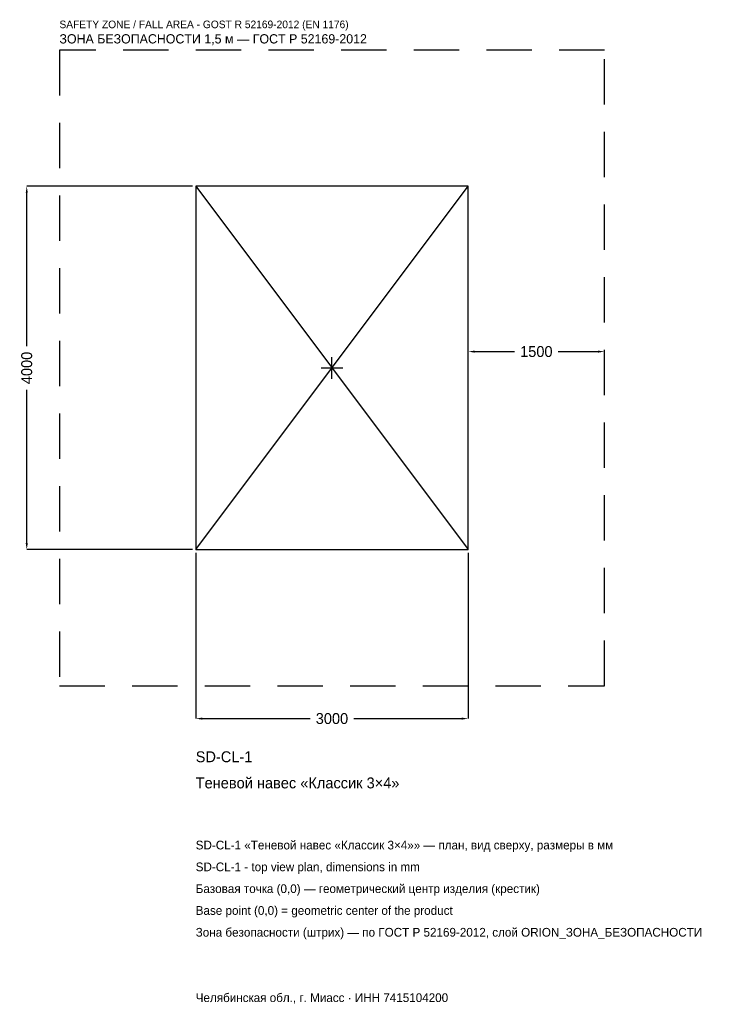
# Model space of a CAD drawing. Header units: metres. Extents: x -3438 to 4154, y -7005 to 3834.
import ezdxf

# ---------------------------------------------------------------- set-up
doc = ezdxf.new("R2010")
doc.units = ezdxf.units.M
doc.linetypes.add('DASHED', pattern=[800, 500, -300])
for name, color, linetype in [('ORION_ДАННЫЕ', 3, 'Continuous'), ('ORION_ЗОНА_БЕЗОПАСНОСТИ', 1, 'Continuous'), ('ORION_КОНТУР', 7, 'Continuous'), ('ORION_РАЗМЕРЫ', 8, 'Continuous')]:
    doc.layers.add(name, color=color, linetype=linetype)
doc.dimstyles.new('ORION', dxfattribs={"dimtxt": 120, "dimasz": 72, "dimexe": 1.25, "dimexo": 36, "dimtad": 1, "dimdec": 0, "dimcen": 2.5, "dimazin": 3, "dimtfac": 1, "dimtmove": 0, "dimatfit": 3, "dimarcsym": 0})

# ---------------------------------------------------------------- blocks, each defined once
blk = doc.blocks.new('_CLOSEDFILLED')
at = {"color": 0, "linetype": 'BYBLOCK'}
blk.add_solid([(-1, 0.16), (0, 0), (-1, -0.16)], dxfattribs=at)
blk = doc.blocks.new('*D1')
for p, q in [((-1500, -2036), (-1500, -3860)), ((1500, -2036), (1500, -3860)), ((-1428, -3860), (-240, -3860)), ((240, -3860), (1428, -3860))]:
    blk.add_line(p, q)
at = {"layer": 'Defpoints'}
for p in [(-1500, -2000), (1500, -2000), (-1500, -3860)]:
    blk.add_point(p, dxfattribs=at)
at = {"layer": 'ORION_РАЗМЕРЫ', "xscale": 72, "yscale": 72, "rotation": 180}
blk.add_blockref('_CLOSEDFILLED', (-1500, -3860), dxfattribs=at)
at = {"layer": 'ORION_РАЗМЕРЫ', "xscale": 72, "yscale": 72}
blk.add_blockref('_CLOSEDFILLED', (1500, -3860), dxfattribs=at)
at = {"layer": 'ORION_РАЗМЕРЫ', "insert": (0, -3860), "char_height": 120, "attachment_point": 5}
blk.add_mtext('3000', dxfattribs=at)
blk = doc.blocks.new('*D2')
for p, q in [((-1536, 2000), (-3360, 2000)), ((-3360, 240), (-3360, 1928)), ((-3360, -1928), (-3360, -240)), ((-1536, -2000), (-3360, -2000))]:
    blk.add_line(p, q)
at = {"layer": 'Defpoints'}
for p in [(-1500, 2000), (-3360, -2000), (-1500, -2000)]:
    blk.add_point(p, dxfattribs=at)
at = {"layer": 'ORION_РАЗМЕРЫ', "xscale": 72, "yscale": 72}
for p, rotation in [((-3360, 2000), 90), ((-3360, -2000), 270)]:
    blk.add_blockref('_CLOSEDFILLED', p, dxfattribs=dict(at, rotation=rotation))
at = {"layer": 'ORION_РАЗМЕРЫ', "insert": (-3360, 0), "char_height": 120, "attachment_point": 5, "rotation": 90}
blk.add_mtext('4000', dxfattribs=at)
blk = doc.blocks.new('*D3')
for p, q in [((1500, 36), (1500, 180)), ((1572, 180), (2010, 180)), ((2490, 180), (2928, 180)), ((3000, 36), (3000, 180))]:
    blk.add_line(p, q)
at = {"layer": 'Defpoints'}
for p in [(1500, 180), (1500, 0), (3000, 0)]:
    blk.add_point(p, dxfattribs=at)
at = {"layer": 'ORION_РАЗМЕРЫ', "xscale": 72, "yscale": 72, "rotation": 180}
blk.add_blockref('_CLOSEDFILLED', (1500, 180), dxfattribs=at)
at = {"layer": 'ORION_РАЗМЕРЫ', "xscale": 72, "yscale": 72}
blk.add_blockref('_CLOSEDFILLED', (3000, 180), dxfattribs=at)
at = {"layer": 'ORION_РАЗМЕРЫ', "insert": (2250, 180), "char_height": 120, "attachment_point": 5}
blk.add_mtext('1500', dxfattribs=at)
blk = doc.blocks.new('ОРИОН SD-CL-1 Теневой навес Классик 3×4')
at = {"layer": 'ORION_ЗОНА_БЕЗОПАСНОСТИ', "linetype": 'DASHED'}
blk.add_lwpolyline([(-3000, -3500), (3000, -3500), (3000, 3500), (-3000, 3500)], close=True, dxfattribs=at)
at = {"layer": 'ORION_КОНТУР'}
for p, q in [((-1500, -2000), (1500, 2000)), ((-1500, 2000), (1500, -2000))]:
    blk.add_line(p, q, dxfattribs=at)
blk.add_lwpolyline([(-1500, -2000), (1500, -2000), (1500, 2000), (-1500, 2000)], close=True, dxfattribs=at)
at = {"layer": 'ORION_РАЗМЕРЫ'}
for p, q in [((0, -120), (0, 120)), ((-120, 0), (120, 0))]:
    blk.add_line(p, q, dxfattribs=at)
at = {"layer": 'ORION_ДАННЫЕ'}
for tag, p in [('АРТИКУЛ', (-1500, -4340)), ('НАИМЕНОВАНИЕ', (-1500, -4628))]:
    blk.add_attdef(tag, p, '', height=120, dxfattribs=at)
at = {"layer": 'ORION_ДАННЫЕ', "flags": 1}
for tag, p in [('ПРОИЗВОДИТЕЛЬ', (-1500, -4916)), ('ТЕЛЕФОН', (-1500, -5204)), ('САЙТ', (-1500, -5780)), ('АДРЕС', (-1500, -6068)), ('РЕКВИЗИТЫ', (-1500, -6356)), ('ГАБАРИТЫ', (-1500, -6644)), ('ЗОНА_БЕЗОПАСНОСТИ', (-1500, -6932))]:
    blk.add_attdef(tag, p, '', height=120, dxfattribs=at)
at = {"layer": 'ORION_ЗОНА_БЕЗОПАСНОСТИ', "color": 1}
for s, height, p in [('SAFETY ZONE / FALL AREA - GOST R 52169-2012 (EN 1176)', 84, (-3000, 3740)), ('ЗОНА БЕЗОПАСНОСТИ 1,5 м — ГОСТ Р 52169-2012', 102, (-3000, 3572))]:
    blk.add_text(s, height=height, dxfattribs=at).set_placement(p)
at = {"layer": 'ORION_РАЗМЕРЫ'}
dim = blk.add_linear_dim(base=(-3360, -2000), p1=(-1500, -2000), p2=(-1500, 2000), angle=90, dimstyle='ORION', dxfattribs=at)
dim.commit()
dim.dimension.update_dxf_attribs({"geometry": '*D2', "text_midpoint": (-3360, 0)})
for base, p1, p2, picture, middle in [((1500, 180), (1500, 0), (3000, 0), '*D3', (2250, 180)), ((-1500, -3860), (-1500, -2000), (1500, -2000), '*D1', (0, -3860))]:
    dim = blk.add_linear_dim(base=base, p1=p1, p2=p2, dimstyle='ORION', dxfattribs=at)
    dim.commit()
    dim.dimension.update_dxf_attribs({"geometry": picture, "text_midpoint": middle})

msp = doc.modelspace()

# ---------------------------------------------------------------- block references
msp.add_blockref('ОРИОН SD-CL-1 Теневой навес Классик 3×4', (0, 0)).add_auto_attribs({'АРТИКУЛ': 'SD-CL-1', 'НАИМЕНОВАНИЕ': 'Теневой навес «Классик 3×4»'})

# ---------------------------------------------------------------- texts
at = {"layer": 'ORION_ДАННЫЕ', "color": 3}
for s, p in [('SD-CL-1 «Теневой навес «Классик 3×4»» — план, вид сверху, размеры в мм', (-1500, -5300)), ('SD-CL-1 - top view plan, dimensions in mm', (-1500, -5540)), ('Челябинская обл., г. Миасс · ИНН 7415104200', (-1500, -6980))]:
    msp.add_text(s, height=96, dxfattribs=at).set_placement(p)
at = {"layer": 'ORION_ДАННЫЕ', "color": 7}
for s, p in [('Базовая точка (0,0) — геометрический центр изделия (крестик)', (-1500, -5780)), ('Base point (0,0) = geometric center of the product', (-1500, -6020))]:
    msp.add_text(s, height=96, dxfattribs=at).set_placement(p)
at = {"layer": 'ORION_ДАННЫЕ', "color": 1}
msp.add_text('Зона безопасности (штрих) — по ГОСТ Р 52169-2012, слой ORION_ЗОНА_БЕЗОПАСНОСТИ', height=96, dxfattribs=at).set_placement((-1500, -6260))

doc.saveas('drawing.dxf')
